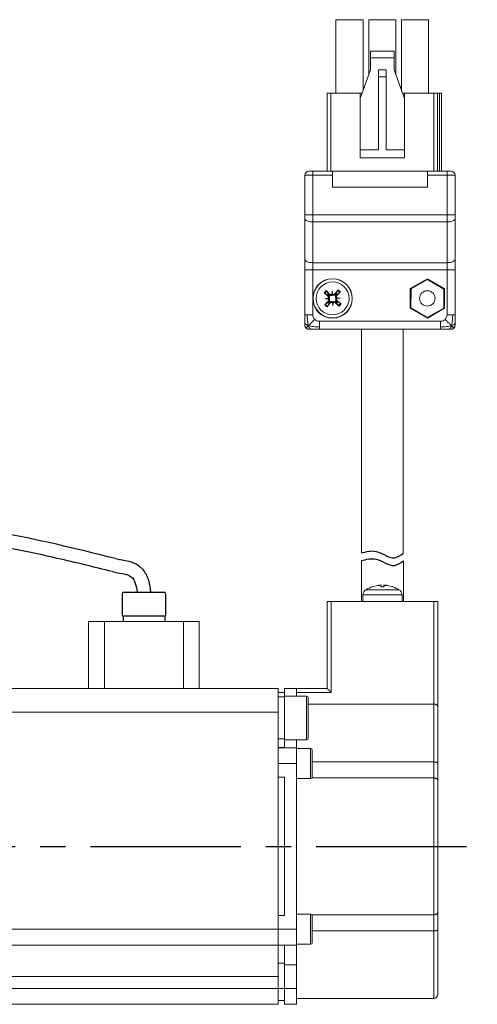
# Model space of a CAD drawing. Header units: millimetres. Extents: x -8092 to -7810, y 366 to 677.
# Tile 4 of 4: x -7868 to -7810, y 553 to 677. Entities that reach past the tile are written whole.
import ezdxf

# ---------------------------------------------------------------- set-up
doc = ezdxf.new("R2010")
doc.units = ezdxf.units.MM
doc.linetypes.add('CENTER2', pattern=[28.575, 19.05, -3.175, 3.175, -3.175])
doc.layers.add('Center', color=1, linetype='CENTER2')

msp = doc.modelspace()

# ---------------------------------------------------------------- linework, layer by layer
at = {"color": 7, "linetype": 'Continuous', "lineweight": 15}
for p, q in [((-7828.07, 668.08), (-7828.07, 677.38)), ((-7824.62, 677.38), (-7828.07, 677.38)), ((-7824.62, 668.46), (-7824.62, 677.38)), ((-7823.93, 670.4), (-7823.93, 677.38)), ((-7820.48, 677.38), (-7823.93, 677.38)), ((-7820.48, 670.4), (-7820.48, 677.38)), ((-7819.79, 668.46), (-7819.79, 677.38)), ((-7816.34, 677.38), (-7819.79, 677.38)), ((-7816.34, 668.08), (-7816.34, 677.38)), ((-7823.7, 673.38), (-7823.7, 672.53)), ((-7820.7, 673.38), (-7823.7, 673.38)), ((-7823.7, 672.53), (-7823.7, 671.03)), ((-7820.7, 672.53), (-7823.7, 672.53)), ((-7820.7, 672.53), (-7820.7, 673.38)), ((-7820.7, 671.03), (-7820.7, 672.53)), ((-7823.7, 671.03), (-7825, 667.38)), ((-7822.7, 671.03), (-7822.7, 670.16)), ((-7822.7, 671.03), (-7821.7, 671.03)), ((-7821.7, 670.16), (-7821.7, 671.03)), ((-7819.4, 667.38), (-7820.7, 671.03)), ((-7822.7, 660.88), (-7822.7, 670.16)), ((-7822.7, 670.16), (-7821.7, 670.16)), ((-7821.7, 660.88), (-7821.7, 670.16)), ((-7829.2, 668.08), (-7828.7, 668.08)), ((-7829.2, 658.18), (-7829.2, 668.08)), ((-7828.7, 668.08), (-7825, 668.08)), ((-7825, 668.08), (-7824.75, 668.08)), ((-7825, 667.38), (-7825, 668.08)), ((-7825, 667.38), (-7825, 660.88)), ((-7819.65, 668.08), (-7819.4, 668.08)), ((-7819.4, 668.08), (-7819.4, 667.38)), ((-7819.4, 668.08), (-7815.7, 668.08)), ((-7819.4, 667.38), (-7819.4, 660.88)), ((-7815.2, 668.08), (-7815.7, 668.08)), ((-7815.2, 658.18), (-7815.2, 668.08)), ((-7814.95, 668.08), (-7815.2, 668.08)), ((-7814.7, 668.08), (-7814.95, 668.08)), ((-7814.7, 658.18), (-7814.7, 668.08)), ((-7825, 660.88), (-7825, 659.88)), ((-7825, 660.88), (-7822.7, 660.88)), ((-7819.4, 659.88), (-7825, 659.88)), ((-7821.7, 660.88), (-7819.4, 660.88)), ((-7819.4, 659.88), (-7819.4, 660.88)), ((-7832, 652.65), (-7832, 657.68)), ((-7831, 657.68), (-7832, 657.68)), ((-7831.5, 658.18), (-7831, 658.18)), ((-7831, 658.18), (-7828.5, 658.18)), ((-7831, 658.18), (-7831, 657.68)), ((-7831, 652.65), (-7831, 657.68)), ((-7828.5, 657.68), (-7831, 657.68)), ((-7828.5, 657.68), (-7828.5, 658.18)), ((-7828.5, 658.18), (-7816.5, 658.18)), ((-7828.5, 656.18), (-7828.5, 657.68)), ((-7816.5, 658.18), (-7816.5, 657.68)), ((-7816.5, 658.18), (-7814, 658.18)), ((-7816.5, 657.68), (-7816.5, 656.18)), ((-7814, 657.68), (-7816.5, 657.68)), ((-7814, 657.68), (-7814, 658.18)), ((-7814, 658.18), (-7813.5, 658.18)), ((-7814, 652.65), (-7814, 657.68)), ((-7813, 657.68), (-7814, 657.68)), ((-7813, 652.65), (-7813, 657.68)), ((-7816.5, 656.18), (-7828.5, 656.18)), ((-7832, 652.65), (-7831, 652.65)), ((-7832, 647.05), (-7832, 652.2)), ((-7831, 652.65), (-7814, 652.65)), ((-7831, 652.65), (-7831, 651.76)), ((-7814, 652.65), (-7813, 652.65)), ((-7814, 651.76), (-7814, 652.65)), ((-7813, 647.05), (-7813, 652.2)), ((-7831, 651.76), (-7814, 651.76)), ((-7831, 646.6), (-7831, 651.76)), ((-7814, 651.76), (-7814, 646.6)), ((-7814, 646.6), (-7831, 646.6)), ((-7831, 645.71), (-7831, 646.6)), ((-7814, 646.6), (-7814, 645.71)), ((-7832, 645.71), (-7831, 645.71)), ((-7832, 640.01), (-7832, 645.71)), ((-7831, 645.71), (-7814, 645.71)), ((-7831, 640.01), (-7831, 645.71)), ((-7813, 645.71), (-7814, 645.71)), ((-7814, 645.71), (-7814, 640.01)), ((-7813, 640.01), (-7813, 645.71)), ((-7816.5, 644.58), (-7818.67, 643.33)), ((-7816.48, 644.48), (-7818.57, 643.3)), ((-7814.34, 643.33), (-7816.5, 644.58)), ((-7814.41, 643.26), (-7816.48, 644.48)), ((-7829.08, 642.38), (-7829.57, 642.77)), ((-7829.11, 642.52), (-7829.49, 642.71)), ((-7829.32, 643.07), (-7828.87, 642.62)), ((-7829.25, 642.99), (-7829.01, 642.63)), ((-7829.02, 642.46), (-7829.11, 642.52)), ((-7829.08, 642.38), (-7829.02, 642.46)), ((-7829.01, 642.63), (-7828.94, 642.55)), ((-7828.87, 642.62), (-7828.94, 642.55)), ((-7828.57, 642.64), (-7828.56, 643.04)), ((-7828.56, 643.04), (-7828.5, 642.64)), ((-7828.54, 642.67), (-7828.56, 643.04)), ((-7828.2, 642.65), (-7827.81, 643.15)), ((-7828.2, 642.65), (-7828.12, 642.6)), ((-7828.12, 642.6), (-7828.06, 642.69)), ((-7828.06, 642.69), (-7827.87, 643.07)), ((-7827.95, 642.59), (-7828.03, 642.51)), ((-7827.96, 642.44), (-7828.03, 642.51)), ((-7827.52, 642.89), (-7827.96, 642.44)), ((-7827.59, 642.82), (-7827.95, 642.59)), ((-7818.67, 643.33), (-7818.67, 640.83)), ((-7818.57, 643.3), (-7818.59, 640.9)), ((-7814.43, 640.86), (-7814.41, 643.26)), ((-7814.34, 640.83), (-7814.34, 643.33)), ((-7829.49, 641.27), (-7829.04, 641.71)), ((-7829.46, 642.02), (-7829.07, 642.09)), ((-7829.09, 642.05), (-7829.46, 642.02)), ((-7829.06, 642.01), (-7829.46, 642.02)), ((-7829.41, 641.34), (-7829.06, 641.57)), ((-7828.8, 641.5), (-7829.2, 641.01)), ((-7828.94, 641.47), (-7829.14, 641.09)), ((-7829.06, 641.57), (-7828.97, 641.64)), ((-7829.04, 641.71), (-7828.97, 641.64)), ((-7828.88, 641.56), (-7828.94, 641.47)), ((-7828.8, 641.5), (-7828.88, 641.56)), ((-7828.45, 641.12), (-7828.51, 641.52)), ((-7828.47, 641.49), (-7828.45, 641.12)), ((-7828.43, 641.52), (-7828.45, 641.12)), ((-7828.14, 641.54), (-7828.07, 641.61)), ((-7827.69, 641.09), (-7828.14, 641.54)), ((-7827.99, 641.53), (-7828.07, 641.61)), ((-7827.76, 641.17), (-7827.99, 641.53)), ((-7827.93, 641.78), (-7827.98, 641.7)), ((-7827.98, 641.7), (-7827.89, 641.64)), ((-7827.94, 642.15), (-7827.54, 642.13)), ((-7827.54, 642.13), (-7827.94, 642.07)), ((-7827.93, 641.78), (-7827.43, 641.38)), ((-7827.91, 642.11), (-7827.54, 642.13)), ((-7827.89, 641.64), (-7827.51, 641.44)), ((-7832, 639.01), (-7832, 640.01)), ((-7818.67, 640.83), (-7816.5, 639.58)), ((-7818.59, 640.9), (-7816.52, 639.68)), ((-7816.52, 639.68), (-7814.43, 640.86)), ((-7816.5, 639.58), (-7814.34, 640.83)), ((-7813, 640.01), (-7813, 639.01)), ((-7814.84, 639.18), (-7830.17, 639.18)), ((-7831.93, 638.42), (-7831.85, 638.33)), ((-7830.17, 638.18), (-7831.17, 638.18)), ((-7814.84, 638.18), (-7830.17, 638.18)), ((-7824.85, 638.18), (-7824.85, 609.84)), ((-7819.55, 609.81), (-7819.55, 638.18)), ((-7813.84, 638.18), (-7814.84, 638.18)), ((-7813.25, 638.25), (-7813.15, 638.33)), ((-7824.84, 608.87), (-7824.84, 603.68)), ((-7819.54, 603.68), (-7819.54, 608.83)), ((-7822.81, 605.73), (-7823.44, 605.57)), ((-7823.41, 605.57), (-7823.43, 605.57)), ((-7822.86, 605.66), (-7822.6, 605.74)), ((-7822.55, 605.74), (-7822.86, 605.66)), ((-7822.61, 605.74), (-7822.6, 605.74)), ((-7822.6, 605.74), (-7822.6, 605.74)), ((-7822.6, 605.73), (-7822.55, 605.74)), ((-7822.6, 605.74), (-7822.6, 605.74)), ((-7822.37, 605.57), (-7822.34, 605.73)), ((-7821.98, 605.57), (-7822.37, 605.57)), ((-7821.98, 605.57), (-7822.37, 605.57)), ((-7822.32, 605.57), (-7822.34, 605.73)), ((-7822.34, 605.73), (-7822.34, 605.73)), ((-7822.02, 605.73), (-7822.03, 605.57)), ((-7822.02, 605.73), (-7821.98, 605.57)), ((-7821.5, 605.66), (-7821.81, 605.74)), ((-7821.75, 605.74), (-7821.5, 605.66)), ((-7820.91, 605.57), (-7821.55, 605.73)), ((-7820.93, 605.57), (-7820.94, 605.57)), ((-7829.18, 592.68), (-7829.18, 603.68)), ((-7829.18, 603.68), (-7828.68, 603.68)), ((-7828.68, 592.18), (-7828.68, 603.68)), ((-7828.68, 603.68), (-7815.68, 603.68)), ((-7824.65, 604.54), (-7824.68, 603.68)), ((-7819.68, 603.68), (-7819.71, 604.54)), ((-7815.68, 590.71), (-7815.68, 603.68)), ((-7815.18, 603.68), (-7815.68, 603.68)), ((-7815.18, 590.36), (-7815.18, 603.68)), ((-7859.38, 592.68), (-7859.38, 601.18)), ((-7859.38, 601.18), (-7857.38, 601.18)), ((-7857.38, 592.68), (-7857.38, 601.18)), ((-7857.38, 601.18), (-7847.38, 601.18)), ((-7847.38, 592.68), (-7847.38, 601.18)), ((-7847.38, 601.18), (-7845.38, 601.18)), ((-7845.38, 592.68), (-7845.38, 601.18)), ((-7835.38, 592.68), (-7870.38, 592.68)), ((-7835.38, 589.68), (-7835.38, 592.68)), ((-7834.58, 592.68), (-7833.08, 592.68)), ((-7834.58, 591.69), (-7834.58, 592.68)), ((-7833.08, 591.69), (-7833.08, 592.68)), ((-7833.08, 592.68), (-7829.18, 592.68)), ((-7835.38, 592.18), (-7834.58, 592.18)), ((-7834.58, 591.6), (-7835.38, 591.6)), ((-7831.78, 591.69), (-7834.58, 591.69)), ((-7834.58, 586.19), (-7834.58, 591.69)), ((-7833.08, 592.18), (-7828.68, 592.18)), ((-7815.68, 590.71), (-7831.58, 590.71)), ((-7815.68, 583.37), (-7815.68, 590.71)), ((-7870.38, 589.68), (-7835.38, 589.68)), ((-7835.38, 562.18), (-7835.38, 589.68)), ((-7835.38, 586.28), (-7834.58, 586.28)), ((-7834.58, 586.19), (-7831.78, 586.19)), ((-7834.58, 585.19), (-7834.58, 586.17)), ((-7833.08, 586.17), (-7833.08, 585.18)), ((-7835.38, 585.19), (-7834.58, 585.19)), ((-7835.38, 585.18), (-7833.08, 585.18)), ((-7833.08, 583.18), (-7833.08, 585.18)), ((-7831.28, 585.08), (-7833.08, 585.08)), ((-7835.38, 583.18), (-7835.38, 581.43)), ((-7833.08, 583.18), (-7835.38, 583.18)), ((-7833.08, 562.18), (-7833.08, 583.18)), ((-7831.08, 583.37), (-7815.68, 583.37)), ((-7815.68, 583.37), (-7815.68, 581.35)), ((-7834.58, 581.43), (-7835.38, 581.43)), ((-7834.58, 563.93), (-7834.58, 581.43)), ((-7833.08, 581.28), (-7831.28, 581.28)), ((-7815.68, 581.35), (-7831.12, 581.35)), ((-7815.68, 564.01), (-7815.68, 581.35)), ((-7834.58, 563.93), (-7835.38, 563.93)), ((-7835.38, 563.93), (-7835.38, 562.18)), ((-7831.28, 564.08), (-7833.08, 564.08)), ((-7831.12, 564.01), (-7815.68, 564.01)), ((-7815.68, 564.01), (-7815.68, 561.99)), ((-7835.38, 562.18), (-7870.38, 562.18)), ((-7835.38, 562.18), (-7833.08, 562.18)), ((-7835.38, 562.18), (-7835.38, 560.18)), ((-7833.08, 560.18), (-7833.08, 562.18)), ((-7815.68, 561.99), (-7831.08, 561.99)), ((-7870.38, 560.18), (-7835.38, 560.18)), ((-7835.38, 560.18), (-7833.08, 560.18)), ((-7835.38, 560.18), (-7835.38, 556.18)), ((-7834.58, 557.68), (-7834.58, 560.18)), ((-7833.08, 560.28), (-7831.28, 560.28)), ((-7833.08, 557.68), (-7833.08, 560.18)), ((-7835.38, 557.89), (-7834.58, 557.89)), ((-7834.58, 557.68), (-7833.08, 557.68)), ((-7834.58, 554.68), (-7834.58, 557.68)), ((-7833.08, 554.68), (-7833.08, 557.68)), ((-7835.38, 556.18), (-7870.08, 556.18)), ((-7835.38, 556.18), (-7835.38, 554.68)), ((-7835.38, 554.68), (-7870.38, 554.68)), ((-7835.38, 554.68), (-7834.58, 554.68)), ((-7835.38, 552.68), (-7835.38, 554.68)), ((-7834.58, 554.68), (-7833.08, 554.68)), ((-7834.58, 552.68), (-7834.58, 554.68)), ((-7833.08, 552.68), (-7833.08, 554.68)), ((-7835.38, 552.68), (-7870.38, 552.68)), ((-7835.38, 553.18), (-7834.58, 553.18)), ((-7834.58, 552.68), (-7833.08, 552.68)), ((-7833.08, 553.43), (-7815.68, 553.43))]:
    msp.add_line(p, q, dxfattribs=at)
at = {"color": 8, "linetype": 'Continuous', "lineweight": 15}
for p, q in [((-7828.7, 658.18), (-7828.7, 668.08)), ((-7815.7, 658.18), (-7815.7, 668.08)), ((-7814.95, 668.08), (-7814.95, 658.18)), ((-7822.18, 605.19), (-7824.27, 605.19)), ((-7823.44, 605.57), (-7823.46, 605.57)), ((-7822.34, 605.73), (-7822.32, 605.57)), ((-7820.09, 605.19), (-7822.18, 605.19)), ((-7822.02, 605.73), (-7822.03, 605.57)), ((-7820.9, 605.57), (-7820.91, 605.57)), ((-7822.18, 604.54), (-7824.65, 604.54)), ((-7819.71, 604.54), (-7822.18, 604.54)), ((-7831.78, 586.19), (-7831.78, 591.69)), ((-7831.28, 581.28), (-7831.28, 585.08)), ((-7831.28, 560.28), (-7831.28, 564.08)), ((-7815.68, 553.43), (-7815.68, 561.99))]:
    msp.add_line(p, q, dxfattribs=at)
for p, q in [((-7854.93, 604.88), (-7849.83, 604.88)), ((-7855.13, 604.68), (-7855.13, 601.88)), ((-7849.63, 604.68), (-7849.63, 601.88)), ((-7855.13, 601.88), (-7849.63, 601.88)), ((-7855.03, 601.88), (-7855.03, 601.18)), ((-7849.73, 601.88), (-7849.73, 601.18))]:
    msp.add_line(p, q)
at = {"color": 7, "linetype": 'Continuous', "lineweight": 15, "flags": 128}
for points in [[(-7831, 651.76), (-7831.2, 651.77), (-7831.38, 651.79), (-7831.56, 651.83), (-7831.71, 651.89), (-7831.83, 651.96), (-7831.93, 652.03), (-7831.98, 652.12), (-7832, 652.2)], [(-7813, 652.2), (-7813.02, 652.12), (-7813.08, 652.03), (-7813.17, 651.96), (-7813.29, 651.89), (-7813.45, 651.83), (-7813.62, 651.79), (-7813.81, 651.77), (-7814, 651.76)], [(-7832, 647.05), (-7831.98, 646.96), (-7831.93, 646.88), (-7831.83, 646.8), (-7831.71, 646.73), (-7831.56, 646.68), (-7831.38, 646.64), (-7831.2, 646.61), (-7831, 646.6)], [(-7814, 646.6), (-7813.81, 646.61), (-7813.62, 646.64), (-7813.45, 646.68), (-7813.29, 646.73), (-7813.17, 646.8), (-7813.08, 646.88), (-7813.02, 646.96), (-7813, 647.05)], [(-7828.68, 592.18), (-7828.78, 592.28), (-7828.87, 592.37), (-7828.96, 592.46), (-7829.03, 592.53), (-7829.09, 592.59), (-7829.14, 592.64), (-7829.17, 592.67), (-7829.18, 592.68)]]:
    msp.add_lwpolyline(points, dxfattribs=at)
at = {"color": 7, "linetype": 'Continuous', "lineweight": 15}
for centre, radius in [((-7828.5, 642.08), 2.5), ((-7828.5, 642.08), 2.47), ((-7828.5, 642.08), 2.09), ((-7816.5, 642.08), 0.974)]:
    msp.add_circle(centre, radius, dxfattribs=at)
for centre, radius, start, end in [((-7831.5, 657.68), 0.5, 90, 180), ((-7813.5, 657.68), 0.5, 0, 90), ((-7828.5, 642.08), 1.28, 129.5154, 147.0737), ((-7828.5, 642.08), 1.17, 129.3199, 147.2692), ((-7828.5, 642.08), 0.751, 132.4741, 144.115), ((-7828.5, 642.08), 0.751, 42.4741, 54.115), ((-7828.5, 642.08), 1.17, 39.3199, 57.2692), ((-7828.5, 642.08), 1.28, 39.5154, 57.0737), ((-7828.5, 642.08), 1.28, 219.5154, 237.0737), ((-7828.5, 642.08), 1.17, 219.3199, 237.2692), ((-7828.5, 642.08), 0.751, 222.4741, 234.115), ((-7828.5, 642.08), 0.751, 312.4741, 324.115), ((-7828.5, 642.08), 1.17, 309.3199, 327.2692), ((-7828.5, 642.08), 1.28, 309.5154, 327.0737), ((-7831.5, 638.68), 0.5, 180, 246.6499), ((-7813.5, 638.68), 0.5, 270, 336.6499), ((-7823.85, 604.51), 0.8, 121.4697, 178), ((-7822.18, 601.78), 4, 108.6381, 121.4697), ((-7823.43, 605.49), 0.086, 90, 108.6381), ((-7820.93, 605.49), 0.086, 71.3619, 90), ((-7822.18, 601.78), 4, 58.5303, 71.3619), ((-7820.51, 604.51), 0.8, 2, 58.5303), ((-7831.78, 591.49), 0.2, 0, 90), ((-7831.78, 586.39), 0.2, 270, 0), ((-7831.28, 584.88), 0.2, 0, 90), ((-7831.28, 581.48), 0.2, 270, 0), ((-7831.28, 563.88), 0.2, 0, 90), ((-7831.28, 560.48), 0.2, 270, 0), ((-7815.68, 553.93), 0.5, 270, 0)]:
    msp.add_arc(centre, radius, start, end, dxfattribs=at)
for centre, start, end in [((-7854.93, 604.68), 90, 180), ((-7849.83, 604.68), 0, 90)]:
    msp.add_arc(centre, 0.2, start, end)
for centre, major_axis, start_param, end_param in [((-7828.65, 642.75), (0.15, -0.001), 5.27877, 5.611566), ((-7828.43, 642.76), (0.149, 0.018), 3.813212, 4.146008), ((-7829.18, 642.15), (-0.018, 0.149), 3.813212, 4.146008), ((-7829.17, 641.93), (0.001, 0.15), 5.27877, 5.611566), ((-7828.58, 641.4), (0.149, 0.018), 0.67162, 1.004415), ((-7828.35, 641.41), (0.15, -0.001), 2.137178, 2.469973), ((-7827.83, 642.23), (0.001, 0.15), 2.137178, 2.469973), ((-7827.82, 642.01), (-0.018, 0.149), 0.67162, 1.004415)]:
    msp.add_ellipse(centre, major_axis=major_axis, ratio=0.868224, start_param=start_param, end_param=end_param, dxfattribs=at)
for points, knots in [([(-7832, 652.2), (-7832, 652.28), (-7832, 652.42), (-7832, 652.57), (-7832, 652.65)], [0, 0, 0, 0, 0.500004, 1, 1, 1, 1]), ([(-7813, 652.65), (-7813, 652.57), (-7813, 652.42), (-7813, 652.28), (-7813, 652.2)], [0, 0, 0, 0, 0.499996, 1, 1, 1, 1]), ([(-7832, 645.71), (-7832, 645.94), (-7832, 646.41), (-7832, 646.83), (-7832, 647.05)], [0, 0, 0, 0, 0.500001, 1, 1, 1, 1]), ([(-7813, 647.05), (-7813, 646.83), (-7813, 646.41), (-7813, 645.94), (-7813, 645.71)], [0, 0, 0, 0, 0.499999, 1, 1, 1, 1]), ([(-7829.57, 642.77), (-7829.57, 642.77), (-7829.55, 642.76), (-7829.53, 642.74), (-7829.51, 642.72), (-7829.5, 642.72), (-7829.49, 642.71), (-7829.49, 642.71)], [0, 0, 0, 0, 0.235666, 0.471389, 0.706073, 0.939644, 1, 1, 1, 1]), ([(-7829.25, 642.99), (-7829.25, 642.99), (-7829.25, 643), (-7829.27, 643.02), (-7829.29, 643.04), (-7829.31, 643.06), (-7829.31, 643.06), (-7829.32, 643.07)], [0, 0, 0, 0, 0.233464, 0.466999, 0.700401, 0.934623, 1, 1, 1, 1]), ([(-7829.07, 642.09), (-7829.05, 642.1), (-7829.02, 642.13), (-7829, 642.2), (-7829, 642.26), (-7829.02, 642.32), (-7829.05, 642.36), (-7829.07, 642.38), (-7829.08, 642.38)], [0, 0, 0, 0, 0.192215, 0.38449, 0.575496, 0.766781, 0.960069, 1, 1, 1, 1]), ([(-7828.95, 642.05), (-7828.94, 642.07), (-7828.91, 642.12), (-7828.89, 642.19), (-7828.9, 642.27), (-7828.92, 642.35), (-7828.97, 642.41), (-7829, 642.44), (-7829.02, 642.46)], [0, 0, 0, 0, 0.1596431, 0.320189, 0.4650692, 0.6624736, 0.8636046, 1, 1, 1, 1]), ([(-7828.94, 642.55), (-7828.91, 642.52), (-7828.85, 642.48), (-7828.76, 642.45), (-7828.67, 642.45), (-7828.6, 642.47), (-7828.55, 642.51), (-7828.53, 642.52), (-7828.53, 642.53)], [0, 0, 0, 0, 0.279098, 0.488173, 0.650352, 0.81343, 0.958195, 1, 1, 1, 1]), ([(-7828.87, 642.62), (-7828.85, 642.6), (-7828.82, 642.57), (-7828.75, 642.56), (-7828.69, 642.56), (-7828.63, 642.59), (-7828.59, 642.62), (-7828.57, 642.64), (-7828.57, 642.64)], [0, 0, 0, 0, 0.196376, 0.392864, 0.586837, 0.778446, 0.969376, 1, 1, 1, 1]), ([(-7828.54, 642.67), (-7828.53, 642.65), (-7828.53, 642.59), (-7828.53, 642.55), (-7828.53, 642.53)], [0, 0, 0, 0, 0.377073, 1, 1, 1, 1]), ([(-7828.53, 642.53), (-7828.51, 642.52), (-7828.47, 642.49), (-7828.39, 642.47), (-7828.31, 642.47), (-7828.23, 642.5), (-7828.17, 642.54), (-7828.14, 642.58), (-7828.12, 642.6)], [0, 0, 0, 0, 0.159643, 0.320175, 0.46507, 0.662462, 0.863604, 1, 1, 1, 1]), ([(-7828.5, 642.64), (-7828.48, 642.63), (-7828.45, 642.6), (-7828.38, 642.58), (-7828.32, 642.58), (-7828.26, 642.6), (-7828.22, 642.63), (-7828.2, 642.65), (-7828.2, 642.65)], [0, 0, 0, 0, 0.192217, 0.384472, 0.575502, 0.766782, 0.960085, 1, 1, 1, 1]), ([(-7828.03, 642.51), (-7828.06, 642.48), (-7828.11, 642.43), (-7828.13, 642.34), (-7828.13, 642.25), (-7828.11, 642.18), (-7828.08, 642.13), (-7828.06, 642.11), (-7828.05, 642.11)], [0, 0, 0, 0, 0.279079, 0.488168, 0.650332, 0.81342, 0.958185, 1, 1, 1, 1]), ([(-7827.96, 642.44), (-7827.98, 642.43), (-7828.01, 642.39), (-7828.02, 642.33), (-7828.02, 642.26), (-7828, 642.2), (-7827.97, 642.17), (-7827.95, 642.15), (-7827.94, 642.15)], [0, 0, 0, 0, 0.196384, 0.392862, 0.586829, 0.778433, 0.96936, 1, 1, 1, 1]), ([(-7827.81, 643.15), (-7827.81, 643.14), (-7827.82, 643.13), (-7827.84, 643.11), (-7827.86, 643.09), (-7827.86, 643.07), (-7827.87, 643.07), (-7827.87, 643.07)], [0, 0, 0, 0, 0.235669, 0.47136, 0.706048, 0.939643, 1, 1, 1, 1]), ([(-7827.52, 642.89), (-7827.52, 642.89), (-7827.54, 642.87), (-7827.56, 642.85), (-7827.58, 642.84), (-7827.59, 642.83), (-7827.59, 642.82), (-7827.59, 642.82)], [0, 0, 0, 0, 0.235688, 0.47142, 0.706056, 0.939611, 1, 1, 1, 1]), ([(-7829.49, 641.27), (-7829.48, 641.27), (-7829.47, 641.29), (-7829.45, 641.31), (-7829.43, 641.32), (-7829.42, 641.33), (-7829.41, 641.33), (-7829.41, 641.34)], [0, 0, 0, 0, 0.235688, 0.471379, 0.706055, 0.939635, 1, 1, 1, 1]), ([(-7829.2, 641.01), (-7829.19, 641.01), (-7829.18, 641.03), (-7829.16, 641.05), (-7829.15, 641.07), (-7829.14, 641.09), (-7829.14, 641.09), (-7829.14, 641.09)], [0, 0, 0, 0, 0.235676, 0.471398, 0.706082, 0.939618, 1, 1, 1, 1]), ([(-7829.09, 642.05), (-7829.07, 642.05), (-7829.01, 642.05), (-7828.98, 642.05), (-7828.95, 642.05)], [0, 0, 0, 0, 0.377073, 1, 1, 1, 1]), ([(-7829.04, 641.71), (-7829.03, 641.73), (-7829, 641.77), (-7828.98, 641.83), (-7828.98, 641.9), (-7829.01, 641.96), (-7829.04, 641.99), (-7829.06, 642.01), (-7829.06, 642.01)], [0, 0, 0, 0, 0.196388, 0.392848, 0.586835, 0.778438, 0.969377, 1, 1, 1, 1]), ([(-7828.97, 641.64), (-7828.95, 641.67), (-7828.9, 641.73), (-7828.87, 641.82), (-7828.87, 641.91), (-7828.9, 641.98), (-7828.93, 642.03), (-7828.95, 642.05), (-7828.95, 642.05)], [0, 0, 0, 0, 0.2790974, 0.4881858, 0.6503495, 0.8134411, 0.958206, 1, 1, 1, 1]), ([(-7828.48, 641.63), (-7828.5, 641.64), (-7828.54, 641.67), (-7828.61, 641.69), (-7828.69, 641.69), (-7828.77, 641.66), (-7828.84, 641.62), (-7828.87, 641.58), (-7828.88, 641.56)], [0, 0, 0, 0, 0.159651, 0.320197, 0.465078, 0.662469, 0.863604, 1, 1, 1, 1]), ([(-7828.51, 641.52), (-7828.52, 641.53), (-7828.56, 641.56), (-7828.62, 641.58), (-7828.68, 641.58), (-7828.75, 641.56), (-7828.78, 641.53), (-7828.8, 641.51), (-7828.8, 641.5)], [0, 0, 0, 0, 0.192212, 0.38447, 0.575496, 0.766771, 0.960069, 1, 1, 1, 1]), ([(-7828.07, 641.61), (-7828.1, 641.64), (-7828.15, 641.68), (-7828.24, 641.71), (-7828.33, 641.71), (-7828.4, 641.68), (-7828.45, 641.65), (-7828.47, 641.63), (-7828.48, 641.63)], [0, 0, 0, 0, 0.279089, 0.488177, 0.65034, 0.813432, 0.958196, 1, 1, 1, 1]), ([(-7828.47, 641.49), (-7828.47, 641.51), (-7828.47, 641.57), (-7828.47, 641.61), (-7828.48, 641.63)], [0, 0, 0, 0, 0.377073, 1, 1, 1, 1]), ([(-7828.14, 641.54), (-7828.15, 641.56), (-7828.19, 641.58), (-7828.25, 641.6), (-7828.32, 641.6), (-7828.38, 641.57), (-7828.41, 641.54), (-7828.43, 641.52), (-7828.43, 641.52)], [0, 0, 0, 0, 0.196372, 0.392851, 0.586841, 0.778446, 0.969373, 1, 1, 1, 1]), ([(-7828.05, 642.11), (-7828.07, 642.08), (-7828.09, 642.04), (-7828.11, 641.97), (-7828.11, 641.89), (-7828.08, 641.81), (-7828.04, 641.74), (-7828, 641.71), (-7827.98, 641.7)], [0, 0, 0, 0, 0.159652, 0.320185, 0.465082, 0.662475, 0.863612, 1, 1, 1, 1]), ([(-7827.91, 642.11), (-7827.94, 642.11), (-7827.99, 642.11), (-7828.03, 642.11), (-7828.05, 642.11)], [0, 0, 0, 0, 0.377073, 1, 1, 1, 1]), ([(-7827.94, 642.07), (-7827.95, 642.06), (-7827.98, 642.02), (-7828, 641.96), (-7828, 641.9), (-7827.98, 641.84), (-7827.95, 641.8), (-7827.93, 641.78), (-7827.93, 641.78)], [0, 0, 0, 0, 0.192196, 0.384469, 0.575496, 0.766752, 0.960069, 1, 1, 1, 1]), ([(-7827.69, 641.09), (-7827.7, 641.1), (-7827.71, 641.11), (-7827.73, 641.13), (-7827.75, 641.15), (-7827.75, 641.17), (-7827.76, 641.17), (-7827.76, 641.17)], [0, 0, 0, 0, 0.235728, 0.471417, 0.706051, 0.939628, 1, 1, 1, 1]), ([(-7827.43, 641.38), (-7827.44, 641.39), (-7827.45, 641.4), (-7827.47, 641.42), (-7827.5, 641.43), (-7827.51, 641.44), (-7827.51, 641.44), (-7827.51, 641.44)], [0, 0, 0, 0, 0.23571, 0.471394, 0.706031, 0.939619, 1, 1, 1, 1]), ([(-7832, 640.01), (-7832, 640.01), (-7831.99, 640.01), (-7831.93, 640.01), (-7831.84, 640.01), (-7831.75, 640.01), (-7831.71, 640.01)], [0, 0, 0, 0, 0.250001, 0.499999, 0.750004, 1, 1, 1, 1]), ([(-7831.71, 640.01), (-7831.66, 640.01), (-7831.56, 640.01), (-7831.39, 640.01), (-7831.2, 640.01), (-7831.07, 640.01), (-7831, 640.01)], [0, 0, 0, 0, 0.250002, 0.500007, 0.750005, 1, 1, 1, 1]), ([(-7831.55, 638.63), (-7831.57, 638.71), (-7831.63, 638.9), (-7831.69, 639.37), (-7831.7, 639.75), (-7831.71, 640.01)], [0, 0, 0, 0, 0.1809627, 0.4450338, 1, 1, 1, 1]), ([(-7830.76, 639.42), (-7830.83, 639.51), (-7830.97, 639.68), (-7830.99, 639.9), (-7831, 640.01)], [0, 0, 0, 0, 0.500008, 1, 1, 1, 1]), ([(-7814, 640.01), (-7814.01, 639.9), (-7814.04, 639.68), (-7814.18, 639.51), (-7814.25, 639.42)], [0, 0, 0, 0, 0.499992, 1, 1, 1, 1]), ([(-7814, 640.01), (-7813.94, 640.01), (-7813.81, 640.01), (-7813.62, 640.01), (-7813.44, 640.01), (-7813.34, 640.01), (-7813.29, 640.01)], [0, 0, 0, 0, 0.249995, 0.500002, 0.749999, 1, 1, 1, 1]), ([(-7813.29, 640.01), (-7813.3, 639.84), (-7813.3, 639.52), (-7813.35, 639.12), (-7813.39, 638.82), (-7813.43, 638.69), (-7813.45, 638.63)], [0, 0, 0, 0, 0.366245, 0.679929, 0.862724, 1, 1, 1, 1]), ([(-7813.29, 640.01), (-7813.25, 640.01), (-7813.16, 640.01), (-7813.07, 640.01), (-7813.01, 640.01), (-7813.01, 640.01), (-7813, 640.01)], [0, 0, 0, 0, 0.250001, 0.5, 0.750001, 1, 1, 1, 1]), ([(-7832, 639.01), (-7831.99, 638.96), (-7831.97, 638.86), (-7831.85, 638.76), (-7831.71, 638.68), (-7831.6, 638.65), (-7831.55, 638.63)], [0, 0, 0, 0, 0.325708, 0.62359, 0.819139, 1, 1, 1, 1]), ([(-7832, 638.68), (-7832, 638.68), (-7832, 638.68), (-7832, 638.7), (-7832, 638.76), (-7832, 638.87), (-7832, 638.96), (-7832, 639.01)], [0, 0, 0, 0, 0.102888, 0.203869, 0.418351, 0.677262, 1, 1, 1, 1]), ([(-7832, 638.68), (-7832, 638.65), (-7832, 638.58), (-7831.97, 638.49), (-7831.92, 638.4), (-7831.88, 638.35), (-7831.86, 638.33)], [0, 0, 0, 0, 0.249996, 0.499996, 0.750015, 1, 1, 1, 1]), ([(-7831.84, 638.34), (-7831.84, 638.34), (-7831.83, 638.35), (-7831.74, 638.44), (-7831.62, 638.56), (-7831.55, 638.63)], [0, 0, 0, 0, 0.212895, 0.561827, 1, 1, 1, 1]), ([(-7831.55, 638.63), (-7831.5, 638.68), (-7831.38, 638.8), (-7831.11, 639.07), (-7830.89, 639.29), (-7830.76, 639.42)], [0, 0, 0, 0, 0.228879, 0.527151, 1, 1, 1, 1]), ([(-7831.55, 638.63), (-7831.47, 638.61), (-7831.28, 638.55), (-7830.81, 638.49), (-7830.43, 638.48), (-7830.17, 638.47)], [0, 0, 0, 0, 0.180958, 0.445033, 1, 1, 1, 1]), ([(-7831.17, 638.18), (-7831.22, 638.19), (-7831.33, 638.21), (-7831.43, 638.33), (-7831.5, 638.47), (-7831.54, 638.58), (-7831.55, 638.63)], [0, 0, 0, 0, 0.325708, 0.623594, 0.819146, 1, 1, 1, 1]), ([(-7830.17, 639.18), (-7830.28, 639.19), (-7830.5, 639.21), (-7830.67, 639.35), (-7830.76, 639.42)], [0, 0, 0, 0, 0.500006, 1, 1, 1, 1]), ([(-7830.17, 639.18), (-7830.17, 639.11), (-7830.17, 638.98), (-7830.17, 638.79), (-7830.17, 638.62), (-7830.17, 638.52), (-7830.17, 638.47)], [0, 0, 0, 0, 0.250004, 0.500002, 0.749999, 1, 1, 1, 1]), ([(-7830.17, 638.47), (-7830.17, 638.43), (-7830.17, 638.34), (-7830.17, 638.25), (-7830.17, 638.19), (-7830.17, 638.18), (-7830.17, 638.18)], [0, 0, 0, 0, 0.250001, 0.5, 0.750001, 1, 1, 1, 1]), ([(-7814.25, 639.42), (-7814.33, 639.35), (-7814.5, 639.21), (-7814.72, 639.19), (-7814.84, 639.18)], [0, 0, 0, 0, 0.5, 1, 1, 1, 1]), ([(-7814.84, 638.47), (-7814.84, 638.52), (-7814.84, 638.62), (-7814.84, 638.79), (-7814.84, 638.98), (-7814.84, 639.11), (-7814.84, 639.18)], [0, 0, 0, 0, 0.250001, 0.499998, 0.749996, 1, 1, 1, 1]), ([(-7813.45, 638.63), (-7813.53, 638.61), (-7813.72, 638.55), (-7814.19, 638.49), (-7814.58, 638.48), (-7814.84, 638.47)], [0, 0, 0, 0, 0.180959, 0.445031, 1, 1, 1, 1]), ([(-7814.84, 638.18), (-7814.84, 638.18), (-7814.84, 638.19), (-7814.84, 638.25), (-7814.84, 638.34), (-7814.84, 638.43), (-7814.84, 638.47)], [0, 0, 0, 0, 0.249999, 0.5, 0.749999, 1, 1, 1, 1]), ([(-7814.25, 639.42), (-7814.16, 639.34), (-7813.99, 639.17), (-7813.71, 638.89), (-7813.54, 638.72), (-7813.45, 638.63)], [0, 0, 0, 0, 0.2886673, 0.6101494, 1, 1, 1, 1]), ([(-7813.84, 638.18), (-7813.78, 638.19), (-7813.68, 638.21), (-7813.58, 638.33), (-7813.5, 638.47), (-7813.47, 638.58), (-7813.45, 638.63)], [0, 0, 0, 0, 0.325711, 0.623594, 0.819148, 1, 1, 1, 1]), ([(-7813.45, 638.63), (-7813.39, 638.65), (-7813.25, 638.7), (-7813.11, 638.78), (-7813.02, 638.89), (-7813.01, 638.97), (-7813, 639.01)], [0, 0, 0, 0, 0.2305835, 0.4969888, 0.7437409, 1, 1, 1, 1]), ([(-7813.16, 638.34), (-7813.17, 638.34), (-7813.18, 638.35), (-7813.26, 638.44), (-7813.38, 638.56), (-7813.45, 638.63)], [0, 0, 0, 0, 0.212894, 0.561824, 1, 1, 1, 1]), ([(-7813, 638.68), (-7813, 638.65), (-7813.01, 638.58), (-7813.04, 638.49), (-7813.08, 638.4), (-7813.13, 638.35), (-7813.15, 638.33)], [0, 0, 0, 0, 0.249996, 0.499995, 0.750004, 1, 1, 1, 1]), ([(-7813, 639.01), (-7813, 638.96), (-7813, 638.87), (-7813, 638.76), (-7813, 638.7), (-7813, 638.68), (-7813, 638.68), (-7813, 638.68)], [0, 0, 0, 0, 0.322738, 0.581649, 0.796131, 0.897112, 1, 1, 1, 1]), ([(-7831.5, 638.18), (-7831.53, 638.18), (-7831.6, 638.18), (-7831.69, 638.21), (-7831.78, 638.26), (-7831.83, 638.3), (-7831.86, 638.33)], [0, 0, 0, 0, 0.250011, 0.500005, 0.749993, 1, 1, 1, 1]), ([(-7831.5, 638.18), (-7831.5, 638.18), (-7831.5, 638.18), (-7831.48, 638.18), (-7831.42, 638.18), (-7831.31, 638.18), (-7831.22, 638.18), (-7831.17, 638.18)], [0, 0, 0, 0, 0.102887, 0.203868, 0.41834, 0.677249, 1, 1, 1, 1]), ([(-7813.5, 638.18), (-7813.5, 638.18), (-7813.5, 638.18), (-7813.53, 638.18), (-7813.59, 638.18), (-7813.7, 638.18), (-7813.79, 638.18), (-7813.84, 638.18)], [0, 0, 0, 0, 0.102886, 0.203866, 0.418345, 0.677252, 1, 1, 1, 1]), ([(-7813.5, 638.18), (-7813.47, 638.18), (-7813.4, 638.18), (-7813.31, 638.21), (-7813.22, 638.26), (-7813.17, 638.3), (-7813.15, 638.33)], [0, 0, 0, 0, 0.249997, 0.499996, 0.749989, 1, 1, 1, 1]), ([(-7822.61, 605.74), (-7822.61, 605.74), (-7822.63, 605.75), (-7822.67, 605.74), (-7822.73, 605.74), (-7822.78, 605.73), (-7822.8, 605.73), (-7822.81, 605.73)], [0, 0, 0, 0, 0.238017, 0.474479, 0.711264, 0.950573, 1, 1, 1, 1]), ([(-7822.34, 605.73), (-7822.34, 605.73), (-7822.34, 605.74), (-7822.37, 605.74), (-7822.41, 605.75), (-7822.47, 605.75), (-7822.52, 605.74), (-7822.54, 605.74), (-7822.55, 605.74)], [0, 0, 0, 0, 0.1963821, 0.3928605, 0.5868424, 0.7784389, 0.9693833, 1, 1, 1, 1]), ([(-7821.81, 605.74), (-7821.83, 605.74), (-7821.87, 605.74), (-7821.93, 605.75), (-7821.98, 605.74), (-7822.01, 605.74), (-7822.02, 605.73), (-7822.02, 605.73), (-7822.02, 605.73)], [0, 0, 0, 0, 0.192202, 0.384476, 0.575499, 0.76677, 0.960071, 1, 1, 1, 1]), ([(-7821.55, 605.73), (-7821.57, 605.73), (-7821.61, 605.74), (-7821.67, 605.74), (-7821.72, 605.75), (-7821.75, 605.75), (-7821.76, 605.74), (-7821.75, 605.74), (-7821.75, 605.74)], [0, 0, 0, 0, 0.19638, 0.392849, 0.586837, 0.778441, 0.969371, 1, 1, 1, 1]), ([(-7831.58, 586.39), (-7831.58, 586.43), (-7831.58, 586.48), (-7831.58, 586.8), (-7831.58, 587.13), (-7831.58, 587.53), (-7831.58, 588.13), (-7831.58, 588.94), (-7831.58, 589.76), (-7831.58, 590.35), (-7831.58, 590.76), (-7831.58, 591.09), (-7831.58, 591.41), (-7831.58, 591.46), (-7831.58, 591.49)], [0, 0, 0, 0, 0.119722, 0.184894, 0.25, 0.315173, 0.380279, 0.5, 0.619721, 0.684894, 0.75, 0.815173, 0.880278, 1, 1, 1, 1]), ([(-7815.18, 590.36), (-7815.18, 590.4), (-7815.2, 590.48), (-7815.28, 590.58), (-7815.38, 590.64), (-7815.48, 590.68), (-7815.58, 590.7), (-7815.64, 590.71), (-7815.68, 590.71)], [0, 0, 0, 0, 0.251107, 0.501524, 0.63833, 0.765889, 0.885798, 1, 1, 1, 1]), ([(-7815.18, 583.23), (-7815.18, 584.02), (-7815.18, 585.6), (-7815.18, 587.59), (-7815.18, 589.24), (-7815.18, 589.99), (-7815.18, 590.36)], [0, 0, 0, 0, 0.2484264, 0.5, 0.7515735, 1, 1, 1, 1]), ([(-7831.08, 581.49), (-7831.08, 581.49), (-7831.08, 581.49), (-7831.08, 581.6), (-7831.08, 581.88), (-7831.08, 582.32), (-7831.08, 582.73), (-7831.08, 583.08), (-7831.08, 583.43), (-7831.08, 583.86), (-7831.08, 584.33), (-7831.08, 584.67), (-7831.08, 584.83), (-7831.08, 584.88), (-7831.08, 584.87), (-7831.08, 584.87)], [0, 0, 0, 0, 0.046344, 0.111433, 0.231154, 0.350875, 0.416065, 0.481154, 0.546344, 0.611433, 0.731154, 0.850876, 0.916065, 0.981154, 1, 1, 1, 1]), ([(-7815.18, 583.23), (-7815.18, 583.24), (-7815.18, 583.25), (-7815.22, 583.29), (-7815.29, 583.32), (-7815.4, 583.35), (-7815.52, 583.36), (-7815.62, 583.37), (-7815.68, 583.37)], [0, 0, 0, 0, 0.085258, 0.251222, 0.50088, 0.638374, 0.767245, 1, 1, 1, 1]), ([(-7815.18, 580.98), (-7815.18, 581.1), (-7815.18, 581.35), (-7815.18, 581.9), (-7815.18, 582.55), (-7815.18, 583), (-7815.18, 583.23)], [0, 0, 0, 0, 0.245249, 0.5, 0.754751, 1, 1, 1, 1]), ([(-7815.18, 580.98), (-7815.18, 581.01), (-7815.19, 581.07), (-7815.23, 581.16), (-7815.3, 581.23), (-7815.4, 581.29), (-7815.49, 581.33), (-7815.58, 581.35), (-7815.65, 581.35), (-7815.68, 581.35)], [0, 0, 0, 0, 0.163973, 0.302192, 0.500559, 0.633746, 0.761094, 0.883021, 1, 1, 1, 1]), ([(-7815.18, 564.38), (-7815.18, 565.02), (-7815.18, 566.31), (-7815.18, 568.37), (-7815.18, 570.5), (-7815.18, 572.68), (-7815.18, 574.86), (-7815.18, 576.99), (-7815.18, 579.05), (-7815.18, 580.33), (-7815.18, 580.98)], [0, 0, 0, 0, 0.12333, 0.246674, 0.373322, 0.5, 0.626648, 0.753326, 0.876655, 1, 1, 1, 1]), ([(-7831.08, 560.49), (-7831.08, 560.49), (-7831.08, 560.49), (-7831.08, 560.6), (-7831.08, 560.88), (-7831.08, 561.32), (-7831.08, 561.73), (-7831.08, 562.08), (-7831.08, 562.43), (-7831.08, 562.86), (-7831.08, 563.33), (-7831.08, 563.67), (-7831.08, 563.83), (-7831.08, 563.88), (-7831.08, 563.87), (-7831.08, 563.87)], [0, 0, 0, 0, 0.046344, 0.111433, 0.231154, 0.350875, 0.416065, 0.481154, 0.546344, 0.611432, 0.731154, 0.850876, 0.916065, 0.981154, 1, 1, 1, 1]), ([(-7815.18, 564.38), (-7815.18, 564.36), (-7815.18, 564.32), (-7815.22, 564.22), (-7815.29, 564.13), (-7815.4, 564.07), (-7815.52, 564.02), (-7815.62, 564.01), (-7815.68, 564.01)], [0, 0, 0, 0, 0.085259, 0.251224, 0.50088, 0.638374, 0.767245, 1, 1, 1, 1]), ([(-7815.18, 562.13), (-7815.18, 562.35), (-7815.18, 562.81), (-7815.18, 563.45), (-7815.18, 564.01), (-7815.18, 564.26), (-7815.18, 564.38)], [0, 0, 0, 0, 0.245249, 0.5, 0.754751, 1, 1, 1, 1]), ([(-7815.18, 562.13), (-7815.18, 562.12), (-7815.19, 562.09), (-7815.23, 562.06), (-7815.3, 562.03), (-7815.4, 562.01), (-7815.49, 562), (-7815.58, 561.99), (-7815.65, 561.99), (-7815.68, 561.99)], [0, 0, 0, 0, 0.163973, 0.302192, 0.50056, 0.633746, 0.761094, 0.883021, 1, 1, 1, 1]), ([(-7815.18, 553.93), (-7815.18, 553.95), (-7815.18, 554.01), (-7815.18, 554.43), (-7815.18, 555.11), (-7815.18, 556.06), (-7815.18, 557.27), (-7815.18, 558.7), (-7815.18, 560.32), (-7815.18, 561.52), (-7815.18, 562.13)], [0, 0, 0, 0, 0.12311, 0.246249, 0.373111, 0.5, 0.626861, 0.753751, 0.876868, 1, 1, 1, 1])]:
    msp.add_open_spline(points, degree=3, knots=knots, dxfattribs=at)
at = {"color": 0}
for points, knots in [([(-7855.98, 609.13), (-7860.99, 610.37), (-7866.16, 611.65), (-7871.03, 612.49), (-7871.4, 612.51)], [0, 0, 0, 0, 15.305878, 15.80509, 15.80509, 15.80509, 15.80509]), ([(-7856.38, 607.48), (-7858.72, 608.06), (-7861.04, 608.63), (-7865.04, 609.55), (-7866.72, 609.92), (-7869.54, 610.47), (-7870.68, 610.73), (-7871.88, 610.87), (-7871.94, 610.87), (-7871.99, 610.88)], [0, 0, 0, 0, 7.126683, 7.126683, 12.358052, 12.358052, 15.956791, 15.956791, 16.140475, 16.140475, 16.140475, 16.140475]), ([(-7855.98, 609.13), (-7855.84, 609.1), (-7855.75, 609.07), (-7855.46, 609.02), (-7855.22, 608.98), (-7854.68, 608.89), (-7854.38, 608.84), (-7853.81, 608.65), (-7853.56, 608.55), (-7853.15, 608.32), (-7853, 608.21), (-7852.63, 607.89), (-7852.45, 607.67), (-7852.16, 607.24), (-7852.06, 607.03), (-7851.89, 606.62), (-7851.83, 606.43), (-7851.67, 605.85), (-7851.61, 605.5), (-7851.55, 604.88)], [0, 0, 0, 0, 0.426595, 0.426595, 1.109256, 1.109256, 1.791916, 1.791916, 2.245444, 2.245444, 2.515595, 2.515595, 2.9206, 2.9206, 3.325604, 3.325604, 3.730608, 3.730608, 4.572094, 4.572094, 4.572094, 4.572094]), ([(-7856.38, 607.48), (-7855.58, 607.25), (-7853.67, 607.32), (-7853.36, 605.64), (-7853.22, 604.88)], [0, 0, 0, 0, 2.519873, 4.572094, 4.572094, 4.572094, 4.572094])]:
    msp.add_open_spline(points, degree=3, knots=knots, dxfattribs=at)
for points, knots in [([(-7824.85, 609.84), (-7824.23, 610.01), (-7822.79, 610.41), (-7821.02, 608.78), (-7819.91, 609.55), (-7819.54, 609.81)], [0, 0, 0, 0, 1.864376, 4.323785, 5.593627, 5.593627, 5.593627, 5.593627]), ([(-7824.85, 608.87), (-7824.23, 609.04), (-7822.78, 609.42), (-7821.02, 607.8), (-7819.91, 608.57), (-7819.54, 608.83)], [0, 0, 0, 0, 1.862929, 4.322339, 5.592181, 5.592181, 5.592181, 5.592181])]:
    msp.add_open_spline(points, degree=3, knots=knots)
at = {"layer": 'Center'}
msp.add_line((-7944.88, 572.68), (-7810.18, 572.68), dxfattribs=at)

doc.saveas('drawing.dxf')
